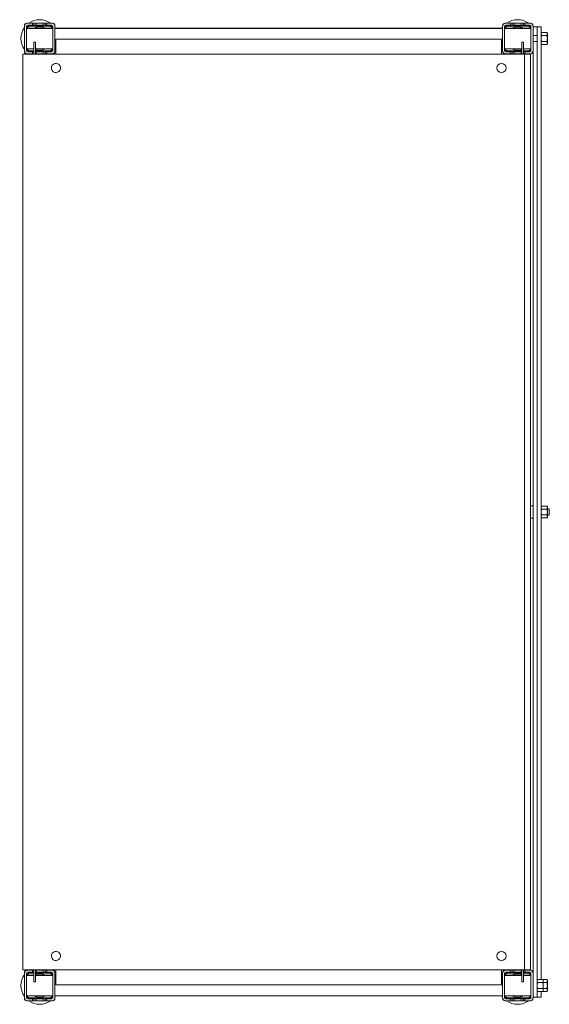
# Model space of a CAD drawing. Header units: millimetres. Extents: x -121 to 399, y -712 to 256.
import ezdxf

# ---------------------------------------------------------------- set-up
doc = ezdxf.new("R2010")
doc.units = ezdxf.units.MM

msp = doc.modelspace()

# ---------------------------------------------------------------- linework, layer by layer
at = {"color": 0, "linetype": 'Continuous', "lineweight": 0}
for p, q in [((-113.79, 252.33), (-114.29, 252.33)), ((-108.79, 252.33), (-113.79, 252.33)), ((-108.79, 250.33), (-108.79, 252.33)), ((-108.79, 252.33), (-107.39, 252.33)), ((-107.39, 252.33), (-105.29, 252.33)), ((-107.39, 252.33), (-107.39, 250.33)), ((-98.29, 252.33), (-105.29, 252.33)), ((-105.29, 252.33), (-105.29, 250.33)), ((-98.29, 250.33), (-98.29, 252.33)), ((-98.29, 252.33), (-96.19, 252.33)), ((-96.19, 252.33), (-94.79, 252.33)), ((-96.19, 252.33), (-96.19, 250.33)), ((-89.79, 252.33), (-94.79, 252.33)), ((-94.79, 252.33), (-94.79, 250.33)), ((-89.29, 252.33), (-89.79, 252.33)), ((356.21, 252.33), (355.71, 252.33)), ((361.21, 252.33), (356.21, 252.33)), ((361.21, 250.33), (361.21, 252.33)), ((362.61, 252.33), (361.21, 252.33)), ((364.71, 252.33), (362.61, 252.33)), ((362.61, 250.33), (362.61, 252.33)), ((371.71, 252.33), (364.71, 252.33)), ((364.71, 252.33), (364.71, 250.33)), ((371.71, 250.33), (371.71, 252.33)), ((373.81, 252.33), (371.71, 252.33)), ((375.21, 252.33), (373.81, 252.33)), ((373.81, 250.33), (373.81, 252.33)), ((380.21, 252.33), (375.21, 252.33)), ((375.21, 252.33), (375.21, 250.33)), ((380.71, 252.33), (380.21, 252.33)), ((-116.79, 249.83), (-116.79, 249.33)), ((-116.79, 249.33), (-116.79, 225.33)), ((-114.79, 249.33), (-114.79, 225.33)), ((-114.79, 247.43), (-88.79, 247.43)), ((-114.79, 247.33), (-112.79, 247.33)), ((-114.79, 247.23), (-88.79, 247.23)), ((-108.79, 250.33), (-113.79, 250.33)), ((-100.79, 247.33), (-112.79, 247.33)), ((-112.79, 247.33), (-112.79, 247.23)), ((-91.79, 249.83), (-111.79, 249.83)), ((-91.79, 249.33), (-111.79, 249.33)), ((-108.79, 250.33), (-107.39, 250.33)), ((-107.39, 250.33), (-105.29, 250.33)), ((-98.29, 250.33), (-105.29, 250.33)), ((-100.79, 247.23), (-100.79, 247.33)), ((-100.79, 247.33), (-98.79, 247.33)), ((-98.79, 247.33), (-98.79, 247.23)), ((-98.29, 250.33), (-96.19, 250.33)), ((-96.19, 250.33), (-94.79, 250.33)), ((-89.79, 250.33), (-94.79, 250.33)), ((-88.79, 225.33), (-88.79, 249.33)), ((-86.79, 249.33), (-86.79, 249.83)), ((-86.79, 225.33), (-86.79, 249.33)), ((-86.79, 247.43), (353.21, 247.43)), ((-86.79, 247.23), (353.21, 247.23)), ((353.21, 249.83), (353.21, 249.33)), ((353.21, 249.33), (353.21, 225.33)), ((355.21, 249.33), (355.21, 225.33)), ((355.21, 247.43), (381.21, 247.43)), ((355.21, 247.23), (381.21, 247.23)), ((361.21, 250.33), (356.21, 250.33)), ((378.21, 249.83), (358.21, 249.83)), ((378.21, 249.33), (358.21, 249.33)), ((361.21, 250.33), (362.61, 250.33)), ((362.61, 250.33), (364.71, 250.33)), ((371.71, 250.33), (364.71, 250.33)), ((365.21, 247.23), (365.21, 247.33)), ((365.21, 247.33), (367.21, 247.33)), ((379.21, 247.33), (367.21, 247.33)), ((367.21, 247.33), (367.21, 247.23)), ((371.71, 250.33), (373.81, 250.33)), ((373.81, 250.33), (375.21, 250.33)), ((380.21, 250.33), (375.21, 250.33)), ((379.21, 247.23), (379.21, 247.33)), ((379.21, 247.33), (381.21, 247.33)), ((381.21, 225.33), (381.21, 249.33)), ((383.21, 249.33), (383.21, 249.83)), ((383.21, 225.33), (383.21, 249.33)), ((387.21, 248.9), (383.21, 248.9)), ((387.21, 248.9), (387.21, 244.2)), ((391.21, 248.9), (387.21, 248.9)), ((387.21, 244.2), (387.21, 223)), ((391.21, 244.2), (391.21, 248.9)), ((391.21, 223), (391.21, 244.2)), ((391.21, 243.11), (391.66, 243.11)), ((391.21, 242.33), (391.66, 243.11)), ((396.87, 243.11), (391.66, 243.11)), ((397.31, 242.33), (396.87, 243.11)), ((397.31, 242.33), (397.31, 241.66)), ((-107.39, 233.63), (-105.89, 233.63)), ((-107.39, 233.63), (-107.39, 231.83)), ((-105.89, 233.63), (-105.89, 231.83)), ((-85.78, 236.83), (352.22, 236.83)), ((-85.78, 236.83), (-85.78, 221.83)), ((352.22, 221.83), (352.22, 236.83)), ((373.82, 233.63), (372.32, 233.63)), ((372.32, 231.83), (372.32, 233.63)), ((373.82, 231.83), (373.82, 233.63)), ((387.21, 240.33), (383.21, 240.33)), ((387.21, 234.33), (383.21, 234.33)), ((391.21, 232.33), (391.66, 231.56)), ((396.87, 240.22), (391.66, 240.22)), ((396.87, 234.44), (391.66, 234.44)), ((397.31, 232.33), (396.87, 231.56)), ((397.31, 241.66), (397.31, 237.33)), ((397.31, 237.33), (397.31, 233)), ((397.31, 233), (397.31, 232.33)), ((-116.79, 225.33), (-116.79, 224.83)), ((-114.79, 227.23), (-107.39, 227.23)), ((-113.79, 224.33), (-108.79, 224.33)), ((-111.79, 225.34), (-107.39, 225.34)), ((-111.79, 224.83), (-107.39, 224.83)), ((-108.79, 222.33), (-108.79, 224.33)), ((-107.39, 224.33), (-108.79, 224.33)), ((-107.39, 221.83), (-107.39, 231.83)), ((-105.89, 221.83), (-105.89, 231.83)), ((-105.89, 227.23), (-88.79, 227.23)), ((-105.89, 225.34), (-91.79, 225.34)), ((-105.89, 224.83), (-91.79, 224.83)), ((-105.29, 224.33), (-105.89, 224.33)), ((-105.29, 224.33), (-98.29, 224.33)), ((-105.29, 224.33), (-105.29, 222.33)), ((-98.29, 222.33), (-98.29, 224.33)), ((-96.19, 224.33), (-98.29, 224.33)), ((-94.79, 224.33), (-96.19, 224.33)), ((-96.19, 224.33), (-96.19, 222.33)), ((-94.79, 224.33), (-89.79, 224.33)), ((-94.79, 224.33), (-94.79, 222.33)), ((-86.79, 227.23), (-85.78, 227.23)), ((-86.79, 224.83), (-86.79, 225.33)), ((352.22, 227.23), (353.21, 227.23)), ((353.21, 225.33), (353.21, 224.83)), ((355.21, 227.23), (372.32, 227.23)), ((356.21, 224.33), (361.21, 224.33)), ((358.21, 225.34), (372.32, 225.34)), ((358.21, 224.83), (372.32, 224.83)), ((361.21, 222.33), (361.21, 224.33)), ((362.61, 224.33), (361.21, 224.33)), ((364.71, 224.33), (362.61, 224.33)), ((362.61, 222.33), (362.61, 224.33)), ((364.71, 224.33), (371.71, 224.33)), ((364.71, 224.33), (364.71, 222.33)), ((371.71, 222.33), (371.71, 224.33)), ((372.32, 224.33), (371.71, 224.33)), ((372.32, 231.83), (372.32, 221.83)), ((373.82, 231.83), (373.82, 221.83)), ((373.82, 227.23), (381.21, 227.23)), ((373.82, 225.34), (378.21, 225.34)), ((373.82, 224.83), (378.21, 224.83)), ((375.21, 224.33), (373.82, 224.33)), ((375.21, 224.33), (380.21, 224.33)), ((375.21, 224.33), (375.21, 222.33)), ((383.21, 225.33), (383.21, -679.33)), ((387.21, 223), (387.21, -228.17)), ((391.21, 231.56), (391.66, 231.56)), ((391.21, 223), (391.21, -687.89)), ((396.87, 231.56), (391.66, 231.56)), ((-118.28, 221.83), (-118.28, -678.17)), ((-115.03, 221.83), (-118.28, 221.83)), ((-115.03, 221.83), (372.72, 221.83)), ((-114.29, 222.33), (-113.79, 222.33)), ((-113.79, 222.33), (-108.79, 222.33)), ((-108.79, 222.33), (-107.39, 222.33)), ((-105.89, 222.33), (-105.29, 222.33)), ((-105.29, 222.33), (-98.29, 222.33)), ((-98.29, 222.33), (-96.19, 222.33)), ((-96.19, 222.33), (-94.79, 222.33)), ((-94.79, 222.33), (-89.79, 222.33)), ((-89.79, 222.33), (-89.29, 222.33)), ((355.71, 222.33), (356.21, 222.33)), ((356.21, 222.33), (361.21, 222.33)), ((362.61, 222.33), (361.21, 222.33)), ((364.71, 222.33), (362.61, 222.33)), ((364.71, 222.33), (371.71, 222.33)), ((372.32, 222.33), (371.71, 222.33)), ((372.72, 221.83), (374.72, 221.83)), ((375.21, 222.33), (373.82, 222.33)), ((374.72, 221.83), (374.72, -678.17)), ((380.72, 221.83), (374.72, 221.83)), ((375.21, 222.33), (380.21, 222.33)), ((380.21, 222.33), (380.71, 222.33)), ((380.72, 221.83), (380.72, -678.17)), ((383.21, -222.17), (380.89, -222.17)), ((391.21, -223.17), (391.66, -222.39)), ((396.87, -222.39), (391.66, -222.39)), ((397.31, -223.17), (396.87, -222.39)), ((387.21, -228.17), (387.21, -679.33)), ((396.87, -225.28), (391.66, -225.28)), ((396.87, -231.06), (391.66, -231.06)), ((397.31, -223.17), (397.31, -223.84)), ((397.31, -223.84), (397.31, -228.17)), ((399.21, -225.17), (397.31, -225.17)), ((397.31, -228.17), (397.31, -232.5)), ((399.21, -231.17), (397.31, -231.17)), ((399.21, -225.17), (399.21, -225.99)), ((399.21, -225.99), (399.21, -231.17)), ((383.21, -234.17), (380.89, -234.17)), ((391.21, -233.17), (391.66, -233.94)), ((396.87, -233.94), (391.66, -233.94)), ((397.31, -233.17), (396.87, -233.94)), ((397.31, -232.5), (397.31, -233.17)), ((-118.28, -678.17), (-115.03, -678.17)), ((-116.79, -681.17), (-116.79, -681.67)), ((-116.79, -681.67), (-116.79, -705.67)), ((-115.03, -678.17), (372.72, -678.17)), ((-114.79, -681.67), (-114.79, -705.67)), ((-114.79, -683.57), (-107.39, -683.57)), ((-114.79, -683.67), (-112.79, -683.67)), ((-114.79, -683.77), (-107.39, -683.77)), ((-113.79, -678.67), (-114.29, -678.67)), ((-108.79, -678.67), (-113.79, -678.67)), ((-108.79, -680.67), (-113.79, -680.67)), ((-107.39, -683.67), (-112.79, -683.67)), ((-112.79, -683.67), (-112.79, -683.77)), ((-107.39, -681.17), (-111.79, -681.17)), ((-107.39, -681.67), (-111.79, -681.67)), ((-108.79, -680.67), (-108.79, -678.67)), ((-108.79, -678.67), (-107.39, -678.67)), ((-108.79, -680.67), (-107.39, -680.67)), ((-107.39, -688.17), (-107.39, -678.17)), ((-105.89, -688.17), (-105.89, -678.17)), ((-105.89, -678.67), (-105.29, -678.67)), ((-105.89, -680.67), (-105.29, -680.67)), ((-91.79, -681.17), (-105.89, -681.17)), ((-91.79, -681.67), (-105.89, -681.67)), ((-105.89, -683.57), (-88.79, -683.57)), ((-100.79, -683.67), (-105.89, -683.67)), ((-105.89, -683.77), (-88.79, -683.77)), ((-98.29, -678.67), (-105.29, -678.67)), ((-105.29, -678.67), (-105.29, -680.67)), ((-98.29, -680.67), (-105.29, -680.67)), ((-100.79, -683.77), (-100.79, -683.67)), ((-100.79, -683.67), (-98.79, -683.67)), ((-98.79, -683.67), (-98.79, -683.77)), ((-98.29, -680.67), (-98.29, -678.67)), ((-98.29, -678.67), (-96.19, -678.67)), ((-98.29, -680.67), (-96.19, -680.67)), ((-96.19, -678.67), (-94.79, -678.67)), ((-96.19, -678.67), (-96.19, -680.67)), ((-96.19, -680.67), (-94.79, -680.67)), ((-89.79, -678.67), (-94.79, -678.67)), ((-94.79, -678.67), (-94.79, -680.67)), ((-89.79, -680.67), (-94.79, -680.67)), ((-89.29, -678.67), (-89.79, -678.67)), ((-88.79, -705.67), (-88.79, -681.67)), ((-86.79, -681.67), (-86.79, -681.17)), ((-86.79, -705.67), (-86.79, -681.67)), ((-86.79, -683.57), (-85.78, -683.57)), ((-86.79, -683.77), (-85.78, -683.77)), ((-85.78, -678.17), (-85.78, -693.17)), ((352.22, -693.17), (352.22, -678.17)), ((352.22, -683.57), (353.21, -683.57)), ((352.22, -683.77), (353.21, -683.77)), ((353.21, -681.17), (353.21, -681.67)), ((353.21, -681.67), (353.21, -705.67)), ((355.21, -681.67), (355.21, -705.67)), ((355.21, -683.57), (372.32, -683.57)), ((355.21, -683.77), (372.32, -683.77)), ((356.21, -678.67), (355.71, -678.67)), ((361.21, -678.67), (356.21, -678.67)), ((361.21, -680.67), (356.21, -680.67)), ((372.32, -681.17), (358.21, -681.17)), ((372.32, -681.67), (358.21, -681.67)), ((361.21, -680.67), (361.21, -678.67)), ((362.61, -678.67), (361.21, -678.67)), ((361.21, -680.67), (362.61, -680.67)), ((364.71, -678.67), (362.61, -678.67)), ((362.61, -680.67), (362.61, -678.67)), ((362.61, -680.67), (364.71, -680.67)), ((371.71, -678.67), (364.71, -678.67)), ((364.71, -678.67), (364.71, -680.67)), ((371.71, -680.67), (364.71, -680.67)), ((365.21, -683.77), (365.21, -683.67)), ((365.21, -683.67), (367.21, -683.67)), ((372.32, -683.67), (367.21, -683.67)), ((367.21, -683.67), (367.21, -683.77)), ((371.71, -680.67), (371.71, -678.67)), ((372.32, -678.67), (371.71, -678.67)), ((371.71, -680.67), (372.32, -680.67)), ((372.32, -678.17), (372.32, -688.17)), ((374.72, -678.17), (372.72, -678.17)), ((373.82, -678.17), (373.82, -688.17)), ((375.21, -678.67), (373.82, -678.67)), ((373.82, -680.67), (375.21, -680.67)), ((378.21, -681.17), (373.82, -681.17)), ((378.21, -681.67), (373.82, -681.67)), ((373.82, -683.57), (381.21, -683.57)), ((379.21, -683.67), (373.82, -683.67)), ((373.82, -683.77), (381.21, -683.77)), ((374.72, -678.17), (380.72, -678.17)), ((380.21, -678.67), (375.21, -678.67)), ((375.21, -678.67), (375.21, -680.67)), ((380.21, -680.67), (375.21, -680.67)), ((379.21, -683.77), (379.21, -683.67)), ((379.21, -683.67), (381.21, -683.67)), ((380.71, -678.67), (380.21, -678.67)), ((381.21, -705.67), (381.21, -681.67)), ((383.21, -679.33), (383.21, -681.67)), ((383.21, -705.67), (383.21, -681.67)), ((387.21, -700.54), (387.21, -679.33)), ((-107.39, -688.17), (-107.39, -689.97)), ((-107.39, -689.97), (-105.89, -689.97)), ((-105.89, -688.17), (-105.89, -689.97)), ((352.22, -693.17), (-85.78, -693.17)), ((372.32, -689.97), (372.32, -688.17)), ((373.82, -689.97), (372.32, -689.97)), ((373.82, -689.97), (373.82, -688.17)), ((387.21, -688.67), (387.66, -687.89)), ((392.87, -687.89), (387.66, -687.89)), ((392.87, -690.78), (387.66, -690.78)), ((392.87, -696.56), (387.66, -696.56)), ((393.31, -688.67), (392.87, -687.89)), ((396.87, -687.89), (392.87, -687.89)), ((393.31, -688.67), (393.31, -689.34)), ((393.31, -689.34), (393.31, -693.67)), ((396.87, -690.78), (393.31, -690.78)), ((393.31, -693.67), (393.31, -698)), ((396.87, -696.56), (393.31, -696.56)), ((397.31, -688.67), (396.87, -687.89)), ((397.31, -688.67), (397.31, -689.34)), ((397.31, -689.34), (397.31, -693.67)), ((397.31, -693.67), (397.31, -698)), ((-116.79, -705.67), (-116.79, -706.17)), ((-114.79, -703.77), (-88.79, -703.77)), ((-111.79, -705.66), (-91.79, -705.66)), ((-111.79, -706.17), (-91.79, -706.17)), ((-86.79, -703.77), (353.21, -703.77)), ((-86.79, -706.17), (-86.79, -705.67)), ((353.21, -705.67), (353.21, -706.17)), ((355.21, -703.77), (381.21, -703.77)), ((358.21, -705.66), (378.21, -705.66)), ((358.21, -706.17), (378.21, -706.17)), ((387.21, -705.23), (383.21, -705.23)), ((383.21, -706.17), (383.21, -705.67)), ((387.21, -698.67), (387.66, -699.44)), ((387.21, -705.23), (387.21, -700.54)), ((391.21, -705.23), (387.21, -705.23)), ((392.87, -699.44), (387.66, -699.44)), ((391.21, -699.44), (391.21, -701.13)), ((391.21, -705.23), (391.21, -701.13)), ((393.31, -698.67), (392.87, -699.44)), ((396.87, -699.44), (392.87, -699.44)), ((393.31, -698), (393.31, -698.67)), ((397.31, -698.67), (396.87, -699.44)), ((397.31, -698), (397.31, -698.67)), ((-114.29, -708.67), (-113.79, -708.67)), ((-113.79, -706.67), (-108.79, -706.67)), ((-113.79, -708.67), (-108.79, -708.67)), ((-108.79, -708.67), (-108.79, -706.67)), ((-107.39, -706.67), (-108.79, -706.67)), ((-108.79, -708.67), (-107.39, -708.67)), ((-105.29, -706.67), (-107.39, -706.67)), ((-107.39, -706.67), (-107.39, -708.67)), ((-107.39, -708.67), (-105.29, -708.67)), ((-105.29, -706.67), (-98.29, -706.67)), ((-105.29, -706.67), (-105.29, -708.67)), ((-105.29, -708.67), (-98.29, -708.67)), ((-98.29, -708.67), (-98.29, -706.67)), ((-96.19, -706.67), (-98.29, -706.67)), ((-98.29, -708.67), (-96.19, -708.67)), ((-94.79, -706.67), (-96.19, -706.67)), ((-96.19, -706.67), (-96.19, -708.67)), ((-96.19, -708.67), (-94.79, -708.67)), ((-94.79, -706.67), (-89.79, -706.67)), ((-94.79, -706.67), (-94.79, -708.67)), ((-94.79, -708.67), (-89.79, -708.67)), ((-89.79, -708.67), (-89.29, -708.67)), ((355.71, -708.67), (356.21, -708.67)), ((356.21, -706.67), (361.21, -706.67)), ((356.21, -708.67), (361.21, -708.67)), ((361.21, -708.67), (361.21, -706.67)), ((362.61, -706.67), (361.21, -706.67)), ((362.61, -708.67), (361.21, -708.67)), ((364.71, -706.67), (362.61, -706.67)), ((362.61, -708.67), (362.61, -706.67)), ((364.71, -708.67), (362.61, -708.67)), ((364.71, -706.67), (371.71, -706.67)), ((364.71, -706.67), (364.71, -708.67)), ((364.71, -708.67), (371.71, -708.67)), ((371.71, -708.67), (371.71, -706.67)), ((373.81, -706.67), (371.71, -706.67)), ((373.81, -708.67), (371.71, -708.67)), ((375.21, -706.67), (373.81, -706.67)), ((373.81, -708.67), (373.81, -706.67)), ((375.21, -708.67), (373.81, -708.67)), ((375.21, -706.67), (380.21, -706.67)), ((375.21, -706.67), (375.21, -708.67)), ((375.21, -708.67), (380.21, -708.67)), ((380.21, -708.67), (380.71, -708.67))]:
    msp.add_line(p, q, dxfattribs=at)
for centre, radius, start, end in [((-113.79, 249.33), 3, 90, 180), ((-114.29, 249.83), 2.5, 90, 180), ((-89.79, 249.33), 3, 0, 90), ((-89.29, 249.83), 2.5, 0, 90), ((356.21, 249.33), 3, 90, 180), ((355.71, 249.83), 2.5, 90, 180), ((380.21, 249.33), 3, 0, 90), ((380.71, 249.83), 2.5, 0, 90), ((-113.79, 249.33), 1, 90, 180), ((-111.79, 247.33), 2.5, 90, 177.70756), ((-111.79, 247.33), 1.99, 90, 177.1251), ((-101.79, 237.33), 11.5, 90, 118.56672), ((-101.79, 237.33), 11.5, 61.43328, 90), ((-91.79, 247.33), 2.5, 2.29244, 90), ((-91.79, 247.33), 1.99, 2.8749, 90), ((-89.79, 249.33), 1, 0, 90), ((356.21, 249.33), 1, 90, 180), ((358.21, 247.33), 2.5, 90, 177.70756), ((358.21, 247.33), 1.99, 90, 177.1251), ((368.21, 237.33), 11.5, 90, 118.56672), ((368.21, 237.33), 11.5, 61.43328, 90), ((378.21, 247.33), 2.5, 2.29244, 90), ((378.21, 247.33), 1.99, 2.8749, 90), ((380.21, 249.33), 1, 0, 90), ((-113.79, 225.33), 3, 180, 270), ((-114.29, 224.83), 2.5, 180, 270), ((-113.79, 225.33), 1, 180, 270), ((-111.79, 227.33), 2.5, 182.29244, 270), ((-111.79, 227.33), 1.99, 182.8749, 270), ((-101.79, 237.33), 11.5, 249.11326, 270), ((-101.79, 237.33), 11.5, 270, 298.56672), ((-91.79, 227.33), 2.5, 270, 357.70756), ((-91.79, 227.33), 1.99, 270, 357.1251), ((-89.79, 225.33), 1, 270, 0), ((-89.79, 225.33), 3, 270, 0), ((-89.29, 224.83), 2.5, 270, 0), ((356.21, 225.33), 3, 180, 270), ((355.71, 224.83), 2.5, 180, 270), ((356.21, 225.33), 1, 180, 270), ((358.21, 227.33), 2.5, 182.29244, 270), ((358.21, 227.33), 1.99, 182.8749, 270), ((368.21, 237.33), 11.5, 241.43328, 270), ((368.21, 237.33), 11.5, 270, 290.92568), ((378.21, 227.33), 2.5, 270, 357.70756), ((378.21, 227.33), 1.99, 270, 357.1251), ((380.21, 225.33), 1, 270, 0), ((380.21, 225.33), 3, 270, 0), ((380.71, 224.83), 2.5, 270, 0), ((-85.78, 208.33), 4.5, 143.58761, 323.58761), ((-85.78, 208.33), 4.5, 323.58761, 143.58761), ((352.22, 208.33), 4.5, 0, 180), ((352.22, 208.33), 4.5, 180, 0), ((-85.78, -664.67), 4.5, 143.58761, 323.58761), ((-85.78, -664.67), 4.5, 323.58761, 143.58761), ((352.22, -664.67), 4.5, 0, 180), ((352.22, -664.67), 4.5, 180, 0), ((-113.79, -681.67), 3, 90, 180), ((-114.29, -681.17), 2.5, 90, 180), ((-113.79, -681.67), 1, 90, 180), ((-111.79, -683.67), 2.5, 90, 177.70756), ((-111.79, -683.67), 1.99, 90, 177.1251), ((-101.79, -693.67), 11.5, 90, 110.88674), ((-101.79, -693.67), 11.5, 61.43328, 90), ((-91.79, -683.67), 2.5, 2.29244, 90), ((-91.79, -683.67), 1.99, 2.8749, 90), ((-89.79, -681.67), 3, 0, 90), ((-89.79, -681.67), 1, 0, 90), ((-89.29, -681.17), 2.5, 0, 90), ((356.21, -681.67), 3, 90, 180), ((355.71, -681.17), 2.5, 90, 180), ((356.21, -681.67), 1, 90, 180), ((358.21, -683.67), 2.5, 90, 177.70756), ((358.21, -683.67), 1.99, 90, 177.1251), ((368.21, -693.67), 11.5, 90, 118.56672), ((368.21, -693.67), 11.5, 69.07432, 90), ((378.21, -683.67), 2.5, 2.29244, 90), ((378.21, -683.67), 1.99, 2.8749, 90), ((380.21, -681.67), 3, 0, 90), ((380.21, -681.67), 1, 0, 90), ((380.71, -681.17), 2.5, 0, 90), ((-113.79, -705.67), 3, 180, 270), ((-114.29, -706.17), 2.5, 180, 270), ((-113.79, -705.67), 1, 180, 270), ((-111.79, -703.67), 2.5, 182.29244, 270), ((-111.79, -703.67), 1.99, 182.8749, 270), ((-101.79, -693.67), 11.5, 241.43328, 270), ((-101.79, -693.67), 11.5, 270, 298.56672), ((-91.79, -703.67), 2.5, 270, 357.70756), ((-91.79, -703.67), 1.99, 270, 357.1251), ((-89.79, -705.67), 1, 270, 0), ((-89.79, -705.67), 3, 270, 0), ((-89.29, -706.17), 2.5, 270, 0), ((356.21, -705.67), 3, 180, 270), ((355.71, -706.17), 2.5, 180, 270), ((356.21, -705.67), 1, 180, 270), ((358.21, -703.67), 2.5, 182.29244, 270), ((358.21, -703.67), 1.99, 182.8749, 270), ((368.21, -693.67), 11.5, 241.43328, 270), ((368.21, -693.67), 11.5, 270, 298.56672), ((378.21, -703.67), 2.5, 270, 357.70756), ((378.21, -703.67), 1.99, 270, 357.1251), ((380.21, -705.67), 1, 270, 0), ((380.21, -705.67), 3, 270, 0), ((380.71, -706.17), 2.5, 270, 0)]:
    msp.add_arc(centre, radius, start, end, dxfattribs=at)
at = {"color": 0, "linetype": 'Continuous', "lineweight": 0, "extrusion": (0, 0, -1)}
for centre, radius, start, end in [((101.79, 237.33), 18.5, 54.17523, 90), ((101.79, 237.33), 18.5, 90, 125.82477), ((-368.21, 237.33), 18.5, 54.17523, 90), ((-368.21, 237.33), 18.5, 90, 125.82477), ((101.79, 237.33), 18.5, 324.17523, 35.82477), ((101.79, 237.33), 18.5, 144.17523, 146.91067), ((-368.21, 237.33), 18.5, 33.08933, 35.82477), ((101.79, 237.33), 18.5, 213.08933, 215.82477), ((-368.21, 237.33), 18.5, 324.17523, 326.91067), ((101.79, 237.33), 18.5, 303.0875, 305.82477), ((101.79, 237.33), 18.5, 234.17523, 236.9125), ((-368.21, 237.33), 18.5, 303.0875, 305.82477), ((-368.21, 237.33), 18.5, 234.17523, 236.9125), ((-380.89, -222.71), 0.54, 71.53112, 90), ((-380.89, -233.63), 0.54, 270, 288.46888), ((101.79, -693.67), 18.5, 324.17523, 35.82477), ((101.79, -693.67), 18.5, 54.17523, 56.9125), ((101.79, -693.67), 18.5, 123.0875, 125.82477), ((101.79, -693.67), 18.5, 144.17523, 146.91067), ((-368.21, -693.67), 18.5, 33.08933, 35.82477), ((-368.21, -693.67), 18.5, 54.17523, 56.9125), ((-368.21, -693.67), 18.5, 123.0875, 125.82477), ((101.79, -693.67), 18.5, 213.08933, 215.82477), ((-368.21, -693.67), 18.5, 324.17523, 326.91067), ((101.79, -693.67), 18.5, 270, 305.82477), ((101.79, -693.67), 18.5, 234.17523, 270), ((-368.21, -693.67), 18.5, 270, 305.82477), ((-368.21, -693.67), 18.5, 234.17523, 270)]:
    msp.add_arc(centre, radius, start, end, dxfattribs=at)
at = {"color": 0, "linetype": 'Continuous', "lineweight": 0}
for points, weights in [([(391.66, 243.11), (391.21, 242.33), (391.21, 241.66)], [2.06966679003, 2.22975607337, 2.22975607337]), ([(396.87, 243.11), (397.31, 242.33), (397.31, 241.66)], [2.06966679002, 2.22975607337, 2.22975607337]), ([(391.21, 241.66), (391.21, 240.99), (391.66, 240.22)], [2.22975607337, 2.22975607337, 2.06966679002]), ([(391.21, 237.33), (391.21, 238.67), (391.66, 240.22)], [2.22975607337, 2.22975607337, 2.06966679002]), ([(391.66, 234.44), (391.21, 235.99), (391.21, 237.33)], [2.06966679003, 2.22975607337, 2.22975607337]), ([(391.66, 234.44), (391.21, 233.67), (391.21, 233)], [2.06966679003, 2.22975607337, 2.22975607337]), ([(391.21, 233), (391.21, 232.33), (391.66, 231.56)], [2.22975607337, 2.22975607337, 2.06966679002]), ([(397.31, 241.66), (397.31, 240.99), (396.87, 240.22)], [2.22975607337, 2.22975607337, 2.06966679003]), ([(397.31, 237.33), (397.31, 238.67), (396.87, 240.22)], [2.22975607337, 2.22975607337, 2.06966679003]), ([(396.87, 234.44), (397.31, 235.99), (397.31, 237.33)], [2.06966679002, 2.22975607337, 2.22975607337]), ([(396.87, 234.44), (397.31, 233.67), (397.31, 233)], [2.06966679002, 2.22975607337, 2.22975607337]), ([(397.31, 233), (397.31, 232.33), (396.87, 231.56)], [2.22975607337, 2.22975607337, 2.06966679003]), ([(391.66, -222.39), (391.21, -223.17), (391.21, -223.84)], [2.06966679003, 2.22975607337, 2.22975607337]), ([(396.87, -222.39), (397.31, -223.17), (397.31, -223.84)], [2.06966679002, 2.22975607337, 2.22975607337]), ([(391.21, -223.84), (391.21, -224.51), (391.66, -225.28)], [2.22975607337, 2.22975607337, 2.06966679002]), ([(391.21, -228.17), (391.21, -226.83), (391.66, -225.28)], [2.22975607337, 2.22975607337, 2.06966679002]), ([(391.66, -231.06), (391.21, -229.51), (391.21, -228.17)], [2.06966679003, 2.22975607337, 2.22975607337]), ([(391.66, -231.06), (391.21, -231.83), (391.21, -232.5)], [2.06966679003, 2.22975607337, 2.22975607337]), ([(397.31, -223.84), (397.31, -224.51), (396.87, -225.28)], [2.22975607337, 2.22975607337, 2.06966679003]), ([(397.31, -228.17), (397.31, -226.83), (396.87, -225.28)], [2.22975607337, 2.22975607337, 2.06966679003]), ([(396.87, -231.06), (397.31, -229.51), (397.31, -228.17)], [2.06966679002, 2.22975607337, 2.22975607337]), ([(396.87, -231.06), (397.31, -231.83), (397.31, -232.5)], [2.06966679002, 2.22975607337, 2.22975607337]), ([(391.21, -232.5), (391.21, -233.17), (391.66, -233.94)], [2.22975607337, 2.22975607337, 2.06966679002]), ([(397.31, -232.5), (397.31, -233.17), (396.87, -233.94)], [2.22975607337, 2.22975607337, 2.06966679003]), ([(387.66, -687.89), (387.21, -688.67), (387.21, -689.34)], [2.06966679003, 2.22975607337, 2.22975607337]), ([(387.21, -689.34), (387.21, -690.01), (387.66, -690.78)], [2.22975607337, 2.22975607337, 2.06966679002]), ([(387.21, -693.67), (387.21, -692.33), (387.66, -690.78)], [2.22975607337, 2.22975607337, 2.06966679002]), ([(387.66, -696.56), (387.21, -695.01), (387.21, -693.67)], [2.06966679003, 2.22975607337, 2.22975607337]), ([(387.66, -696.56), (387.21, -697.33), (387.21, -698)], [2.06966679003, 2.22975607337, 2.22975607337]), ([(392.87, -687.89), (393.31, -688.67), (393.31, -689.34)], [2.06966679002, 2.22975607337, 2.22975607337]), ([(393.31, -689.34), (393.31, -690.01), (392.87, -690.78)], [2.22975607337, 2.22975607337, 2.06966679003]), ([(393.31, -693.67), (393.31, -692.33), (392.87, -690.78)], [2.22975607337, 2.22975607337, 2.06966679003]), ([(392.87, -696.56), (393.31, -695.01), (393.31, -693.67)], [2.06966679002, 2.22975607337, 2.22975607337]), ([(392.87, -696.56), (393.31, -697.33), (393.31, -698)], [2.06966679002, 2.22975607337, 2.22975607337]), ([(396.87, -687.89), (397.31, -688.67), (397.31, -689.34)], [2.06966679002, 2.22975607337, 2.22975607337]), ([(397.31, -689.34), (397.31, -690.01), (396.87, -690.78)], [2.22975607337, 2.22975607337, 2.06966679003]), ([(397.31, -693.67), (397.31, -692.33), (396.87, -690.78)], [2.22975607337, 2.22975607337, 2.06966679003]), ([(396.87, -696.56), (397.31, -695.01), (397.31, -693.67)], [2.06966679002, 2.22975607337, 2.22975607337]), ([(396.87, -696.56), (397.31, -697.33), (397.31, -698)], [2.06966679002, 2.22975607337, 2.22975607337]), ([(387.21, -698), (387.21, -698.67), (387.66, -699.44)], [2.22975607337, 2.22975607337, 2.06966679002]), ([(393.31, -698), (393.31, -698.67), (392.87, -699.44)], [2.22975607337, 2.22975607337, 2.06966679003]), ([(397.31, -698), (397.31, -698.67), (396.87, -699.44)], [2.22975607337, 2.22975607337, 2.06966679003])]:
    msp.add_rational_spline(points, weights, degree=2, dxfattribs=at)

doc.saveas('drawing.dxf')
